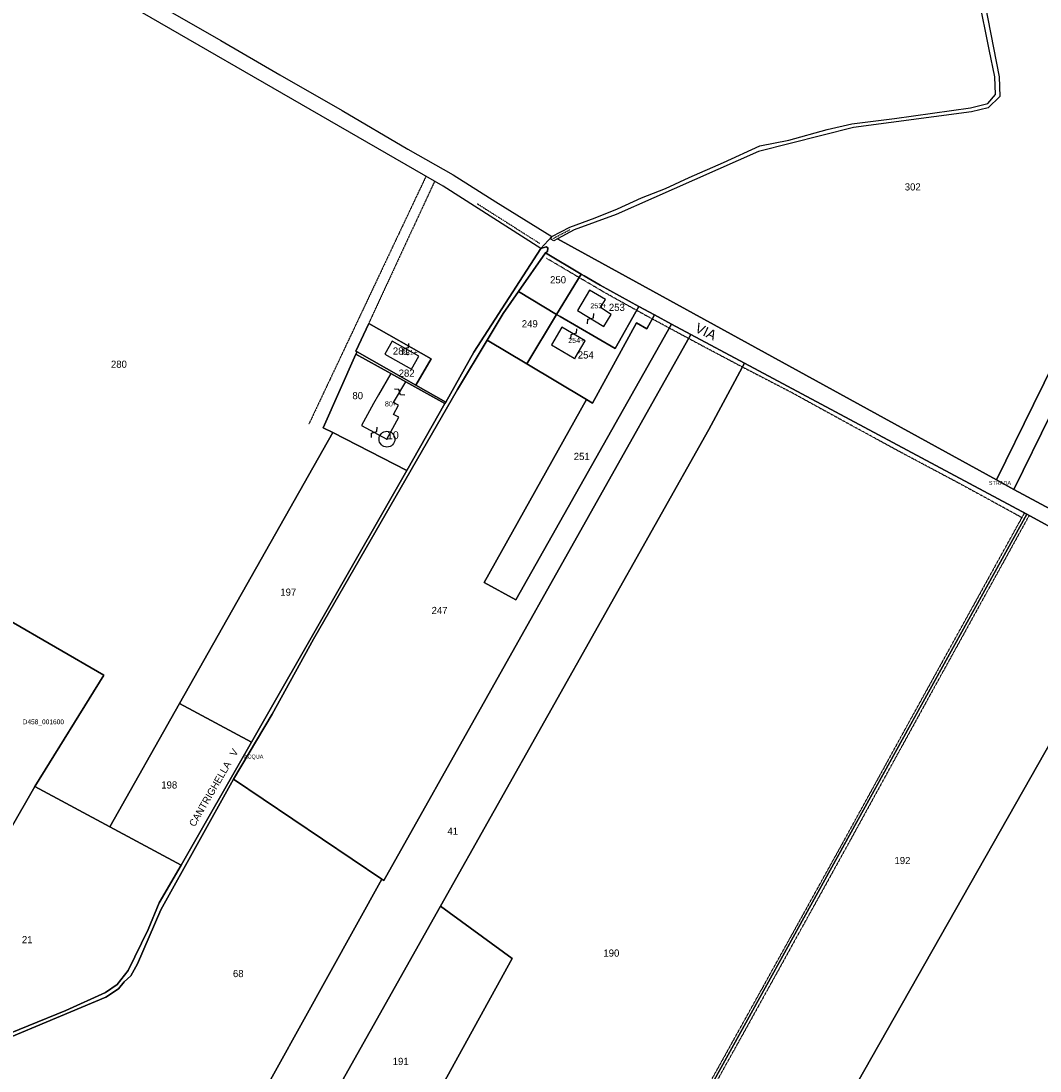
# Model space of a CAD drawing. Header units: metres. Extents: x 14423 to 16319, y -19798 to -18535.
# Tile 8 of 12: x 15369 to 15882, y -19362 to -18833. Entities that reach past the tile are written whole.
import ezdxf

# ---------------------------------------------------------------- set-up
doc = ezdxf.new("R2010")
doc.units = ezdxf.units.M
for name, pattern in [('CONTINUA', [0]), ('TRATTEGGIATA2', [0.3, 0.15, -0.15]), ('TRATTEGGIATA5', [0.3, 0.15, -0.15]), ('TRATTO-PUNTO', [0.4, 0.15, -0.125, 0, -0.125])]:
    doc.linetypes.add(name, pattern=pattern)
for name, color, linetype in [('ACQUE', 4, 'CONTINUA'), ('CONFINE', 3, 'CONTINUA'), ('FABBRICATI', 1, 'CONTINUA'), ('FIDUCIALI', 5, 'CONTINUA'), ('LINEEVARIE', 6, 'CONTINUA'), ('PARTICELLE', 7, 'CONTINUA'), ('SIMBOLI', 6, 'CONTINUA'), ('STRADE', 8, 'CONTINUA'), ('TESTI', 3, 'CONTINUA')]:
    doc.layers.add(name, color=color, linetype=linetype)

# ---------------------------------------------------------------- blocks, each defined once
blk = doc.blocks.new('20', base_point=(5, 5))
at = {"layer": 'SIMBOLI'}
blk.add_circle((5, 5), 4, dxfattribs=at)
blk.add_point((5, 5), dxfattribs=at)
blk = doc.blocks.new('9', base_point=(5, 5))
at = {"layer": 'SIMBOLI'}
for p, q in [((2, 5), (4, 6)), ((4, 6), (6, 4)), ((6, 4), (8, 5))]:
    blk.add_line(p, q, dxfattribs=at)

msp = doc.modelspace()

# ---------------------------------------------------------------- linework, layer by layer
at = {"layer": 'ACQUE'}
msp.add_lwpolyline([(15333.376, -19356.968), (15411.29, -19324.362), (15417.714, -19320.106), (15420.547, -19316.617), (15423.844, -19313.526), (15427.143, -19307.599), (15438.958, -19280.32), (15475.569, -19214.519), (15495.079, -19181.843), (15515.902, -19144.14), (15588.409, -19018.512), (15603.295, -18993.579), (15611.302, -18980.168), (15619.064, -18969.153), (15632.768, -18949.706), (15633.657, -18948.92), (15633.88, -18947.093), (15632.958, -18946.602), (15630.384, -18947.454), (15596.613, -18999.696), (15582.451, -19024.726), (15581.983, -19025.553), (15562.812, -19059.148), (15484.555, -19195.993), (15449.267, -19257.886), (15438.036, -19276.892), (15432.632, -19290.295), (15422.53, -19310.914), (15416.916, -19317.992), (15411.097, -19321.985), (15391.101, -19331.069), (15333.989, -19354.274)], dxfattribs=at)
at = {"layer": 'CONFINE'}
msp.add_lwpolyline([(15969.496, -18841.183), (15843.866, -18772.501), (15861.123, -18860.976), (15861.499, -18870.995), (15855.606, -18876.609), (15847.316, -18878.617), (15787.757, -18886.47), (15740.047, -18898.536), (15687.273, -18921.97), (15668.26, -18930.283), (15647.124, -18938.018), (15638.778, -18942.66), (15636.866, -18943.653), (15635.43, -18942.765), (15635.812, -18941.391), (15630.384, -18947.454), (15630.384, -18947.454), (15581.165, -18916.103), (15362.708, -18790.037)], dxfattribs=at)
at = {"layer": 'FABBRICATI'}
for points in [[(15654.793, -18968.377), (15648.766, -18978.722), (15662.126, -18986.778), (15665.839, -18980.619), (15660.421, -18977.141), (15662.889, -18973.157), (15654.793, -18968.377)], [(15647.074, -19002.62), (15647.494, -19002.995), (15647.662, -19002.457), (15652.651, -18993.878), (15640.927, -18987.06), (15635.716, -18996.014), (15647.074, -19002.62)], [(15555.445, -18994.108), (15551.816, -19000.624), (15565.173, -19008.181), (15568.876, -19001.703), (15555.445, -18994.108)], [(15556.201, -19025.007), (15562.296, -19014.591), (15554.862, -19010.451), (15548.58, -19021.099), (15545.993, -19025.53), (15540.042, -19036.613), (15552.849, -19043.443), (15558.851, -19032.359), (15556.211, -19030.957), (15558.727, -19026.302), (15556.201, -19025.007)]]:
    msp.add_lwpolyline(points, close=True, dxfattribs=at)
at = {"layer": 'LINEEVARIE'}
msp.add_lwpolyline([(15413.059, -18810.535), (15469.245, -18842.684), (15498.832, -18860.025), (15530.255, -18877.894), (15563.383, -18897.456), (15586.194, -18910.401), (15607.644, -18923.875), (15635.812, -18941.391), (15644.921, -18936.788), (15657.631, -18932.076), (15668.974, -18927.537), (15681.111, -18921.922), (15693.161, -18917.17), (15705.045, -18911.661), (15722.326, -18904.089), (15740.71, -18895.791), (15755.279, -18892.871), (15774.578, -18887.545), (15787.015, -18884.66), (15808.491, -18881.982), (15846.722, -18876.551), (15855.518, -18874.434), (15859.398, -18869.865), (15859.042, -18860.959), (15856.166, -18847.235), (15850.898, -18821.296)], dxfattribs=at)
at = {"layer": 'LINEEVARIE', "linetype": 'TRATTEGGIATA5'}
for points in [[(15572.492, -18911.098), (15513.488, -19035.883)], [(15576.846, -18913.611), (15543.638, -18985.132)]]:
    msp.add_lwpolyline(points, dxfattribs=at)
at = {"layer": 'LINEEVARIE', "linetype": 'TRATTO-PUNTO'}
for points in [[(15598.321, -18924.887), (15629.935, -18944.98)], [(15636.641, -18942.34), (15645.293, -18937.795)]]:
    msp.add_lwpolyline(points, dxfattribs=at)
at = {"layer": 'LINEEVARIE', "linetype": 'TRATTEGGIATA2'}
for points in [[(15633.208, -18952.319), (15662.233, -18969.417), (15683.912, -18981.469), (15712.756, -18996.949), (15730.583, -19006.381), (15756.806, -19019.979), (15788.167, -19037.191), (15814.76, -19051.644), (15840.067, -19065.055), (15872.615, -19082.832)], [(15876.252, -19081.842), (15820.477, -19182.901), (15784.644, -19248.088), (15744.323, -19320.894), (15665.104, -19463.593), (15544.382, -19680.721)], [(15873.871, -19080.557), (15872.615, -19082.832)], [(15872.615, -19082.832), (15818.106, -19181.595), (15782.275, -19246.781), (15741.956, -19319.582), (15662.739, -19462.278), (15541.998, -19679.442)]]:
    msp.add_lwpolyline(points, dxfattribs=at)
at = {"layer": 'PARTICELLE'}
for points in [[(15878.462, -19026.064), (15969.496, -18841.183), (15843.866, -18772.501), (15861.123, -18860.976), (15861.499, -18870.995), (15855.606, -18876.609), (15847.316, -18878.617), (15787.757, -18886.47), (15740.047, -18898.536), (15687.273, -18921.97), (15668.26, -18930.283), (15647.124, -18938.018), (15638.778, -18942.66), (15859.801, -19063.961), (15878.462, -19026.064)], [(15520.771, -19037.686), (15537.189, -19000.611), (15537.764, -18999.482), (15537.139, -18999.128), (15543.638, -18985.132), (15575.093, -19002.921), (15567.457, -19016.279), (15582.451, -19024.726), (15596.613, -18999.696), (15630.384, -18947.454), (15581.165, -18916.103), (15362.708, -18790.037), (15339.189, -18775.737), (15309.922, -18878.84), (15307.835, -18890.316), (15304.323, -18898.575), (15253.813, -19075.387), (15361.621, -19134.038), (15410.226, -19162.21), (15375.558, -19218.314), (15413.206, -19238.526), (15448.303, -19176.515), (15525.508, -19040.104), (15520.771, -19037.686)], [(15887.234, -19030.84), (15900.013, -19004.803), (15908.513, -18987.484), (15930.603, -18942.478), (15960.713, -18881.611), (15978.325, -18846.01), (15969.496, -18841.183), (15878.462, -19026.064), (15859.801, -19063.961), (15868.607, -19068.794), (15887.234, -19030.84)], [(15650.711, -18960.338), (15632.768, -18949.706), (15619.064, -18969.153), (15638.269, -18980.602), (15650.711, -18960.338)], [(15667.763, -18997.821), (15679.624, -18976.651), (15660.194, -18965.956), (15652.205, -18961.223), (15650.711, -18960.338), (15638.269, -18980.602), (15640.047, -18981.64), (15667.763, -18997.821)], [(15619.064, -18969.153), (15611.302, -18980.168), (15603.295, -18993.579), (15623.229, -19005.435), (15638.269, -18980.602), (15619.064, -18969.153)], [(15617.793, -19124.359), (15696.155, -18985.487), (15687.574, -18980.9), (15683.753, -18987.857), (15678.51, -18984.934), (15656.39, -19025.266), (15653.392, -19023.473), (15601.804, -19115.556), (15617.793, -19124.359)], [(15656.39, -19025.266), (15678.51, -18984.934), (15683.753, -18987.857), (15687.574, -18980.9), (15679.624, -18976.651), (15667.763, -18997.821), (15640.047, -18981.64), (15638.269, -18980.602), (15623.229, -19005.435), (15653.392, -19023.473), (15656.39, -19025.266)], [(15617.793, -19124.359), (15601.804, -19115.556), (15653.392, -19023.473), (15623.229, -19005.435), (15603.295, -18993.579), (15588.409, -19018.512), (15515.902, -19144.14), (15495.079, -19181.843), (15475.569, -19214.519), (15550.284, -19264.906), (15551.29, -19265.584), (15705.941, -18990.693), (15696.155, -18985.487), (15617.793, -19124.359)], [(15537.139, -18999.128), (15537.764, -18999.482), (15567.457, -19016.279), (15575.093, -19002.921), (15543.638, -18985.132), (15537.139, -18999.128)], [(15705.941, -18990.693), (15551.29, -19265.584), (15550.284, -19264.906), (15456.669, -19433.493), (15484.283, -19448.21), (15508.933, -19404.385), (15579.761, -19278.462), (15714.994, -19038.531), (15732.939, -19005.153), (15705.941, -18990.693)], [(15537.189, -19000.611), (15520.771, -19037.686), (15525.508, -19040.104), (15562.812, -19059.148), (15581.983, -19025.553), (15562.296, -19014.591), (15554.862, -19010.451), (15537.189, -19000.611)], [(15581.983, -19025.553), (15582.451, -19024.726), (15567.457, -19016.279), (15537.764, -18999.482), (15537.189, -19000.611), (15554.862, -19010.451), (15562.296, -19014.591), (15581.983, -19025.553)], [(15875.064, -19081.195), (15732.939, -19005.153), (15714.994, -19038.531), (15579.761, -19278.462), (15615.924, -19304.887), (15543.794, -19435.907), (15525.377, -19469.359), (15556.095, -19485.85), (15499.606, -19587.413), (15489.699, -19605.224), (15469.718, -19641.148), (15510.568, -19662.752), (15597.819, -19506.437), (15630.558, -19522.942), (15714.122, -19372.507), (15875.064, -19081.195)], [(15994.764, -19090.292), (15887.234, -19030.84), (15868.607, -19068.794), (15939.974, -19107.025), (15977.486, -19126.036), (15994.764, -19090.292)], [(15562.812, -19059.148), (15525.508, -19040.104), (15448.303, -19176.515), (15484.555, -19195.993), (15562.812, -19059.148)], [(15296.508, -19356.048), (15375.558, -19218.314), (15410.226, -19162.21), (15361.621, -19134.038), (15253.813, -19075.387), (15243.255, -19110.848), (15185.79, -19302.355), (15216.719, -19315.067), (15246.58, -19324.759), (15261.657, -19333.678), (15284.607, -19348.798), (15296.508, -19356.048)], [(15714.122, -19372.507), (15758.166, -19401.985), (15766.894, -19407.827), (15934.04, -19113.341), (15875.064, -19081.195), (15714.122, -19372.507)], [(16002.532, -19317.746), (16021.412, -19299.921), (15996.525, -19284.326), (16035.453, -19221.583), (16005.248, -19202.022), (16026.695, -19158.966), (15934.04, -19113.341), (15766.894, -19407.827), (15794.249, -19426.137), (15853.512, -19465.516), (15904.731, -19499.809), (15912.269, -19491.153), (15918.993, -19474.842), (15933.074, -19434.717), (15968.945, -19365.935), (15983.971, -19339.414), (15989.784, -19332.079), (16002.532, -19317.746)], [(15484.555, -19195.993), (15448.303, -19176.515), (15413.206, -19238.526), (15449.267, -19257.886), (15484.555, -19195.993)], [(15449.267, -19257.886), (15413.206, -19238.526), (15375.558, -19218.314), (15296.508, -19356.048), (15302.939, -19361.057), (15308.565, -19367.094), (15333.989, -19354.274), (15391.101, -19331.069), (15411.097, -19321.985), (15416.916, -19317.992), (15422.53, -19310.914), (15432.632, -19290.295), (15438.036, -19276.892), (15449.267, -19257.886)], [(15318.402, -19364.491), (15324.41, -19369.872), (15363.496, -19381.692), (15371.777, -19384.865), (15397.118, -19394.614), (15433.111, -19421.37), (15456.669, -19433.493), (15550.284, -19264.906), (15475.569, -19214.519), (15438.958, -19280.32), (15427.143, -19307.599), (15423.844, -19313.526), (15420.547, -19316.617), (15417.714, -19320.106), (15411.29, -19324.362), (15333.376, -19356.968), (15318.402, -19364.491)], [(15579.761, -19278.462), (15508.933, -19404.385), (15543.794, -19435.907), (15615.924, -19304.887), (15579.761, -19278.462)]]:
    msp.add_lwpolyline(points, close=True, dxfattribs=at)
at = {"layer": 'STRADE'}
msp.add_lwpolyline([(15939.974, -19107.025), (15868.607, -19068.794), (15859.801, -19063.961), (15638.778, -18942.66), (15636.866, -18943.653), (15635.43, -18942.765), (15635.812, -18941.391), (15630.384, -18947.454), (15630.384, -18947.454), (15632.958, -18946.602), (15633.88, -18947.093), (15633.657, -18948.92), (15632.768, -18949.706), (15650.711, -18960.338), (15652.205, -18961.223), (15660.194, -18965.956), (15679.624, -18976.651), (15687.574, -18980.9), (15696.155, -18985.487), (15705.941, -18990.693), (15732.939, -19005.153), (15875.064, -19081.195), (15934.04, -19113.341)], dxfattribs=at)

# ---------------------------------------------------------------- block references
at = {"layer": 'FIDUCIALI'}
msp.add_blockref('20', (15552.849, -19043.443), dxfattribs=at)
at = {"layer": 'SIMBOLI'}
for p, rotation in [((15655.446, -18982.75), 58.904), ((15646.789, -18990.469), 239.858), ((15646.789, -18990.469), 239.858), ((15562.161, -18997.905), 240.545), ((15559.249, -19019.799), 149.668), ((15546.446, -19040.028), 61.941)]:
    msp.add_blockref('9', p, dxfattribs=dict(at, rotation=rotation))

# ---------------------------------------------------------------- texts
at = {"layer": 'ACQUE', "color": 7}
msp.add_text('ACQUA', height=2, dxfattribs=at).set_placement((15480.79, -19204.223))
at = {"layer": 'CONFINE', "color": 7}
msp.add_text('D458_001600', height=2.4, dxfattribs=at).set_placement((15369.36, -19186.943))
at = {"layer": 'FABBRICATI', "color": 7}
for s, p in [('253+', (15655.267, -18977.578)), ('254+', (15644.136, -18995.028)), ('281+', (15560.312, -19001.145)), ('80+', (15551.805, -19026.947))]:
    msp.add_text(s, height=2.6, dxfattribs=at).set_placement(p)
at = {"layer": 'FIDUCIALI'}
msp.add_text('10', height=4, dxfattribs=at).set_placement((15552.849, -19043.443))
at = {"layer": 'PARTICELLE', "color": 7}
for s, p in [('302', (15813.626, -18918.231)), ('250', (15635.003, -18964.993)), ('253', (15664.617, -18978.872)), ('249', (15620.747, -18987.141)), ('281', (15555.807, -19000.851)), ('254', (15648.968, -19002.841)), ('280', (15413.835, -19007.495)), ('282', (15558.744, -19011.984)), ('80', (15535.442, -19023.31)), ('251', (15646.924, -19053.911)), ('197', (15499.13, -19122.236)), ('247', (15575.311, -19131.467)), ('198', (15439.177, -19219.306)), ('41', (15583.28, -19242.585)), ('192', (15808.452, -19257.357)), ('21', (15368.996, -19297.202)), ('190', (15661.846, -19303.939)), ('68', (15475.277, -19314.26)), ('191', (15555.731, -19358.47))]:
    msp.add_text(s, height=3.6, dxfattribs=at).set_placement(p)
at = {"layer": 'STRADE', "color": 7}
msp.add_text('STRADA', height=2, dxfattribs=at).set_placement((15855.954, -19066.468))
at = {"layer": 'TESTI', "color": 3}
for s, height, rotation, p in [('VIA', 5, 334.403, (15707.515, -18989.193)), ('CANTRIGHELLA   V', 3.6, 59.821, (15456.011, -19238.88))]:
    msp.add_text(s, height=height, rotation=rotation, dxfattribs=at).set_placement(p)

doc.saveas('drawing.dxf')
